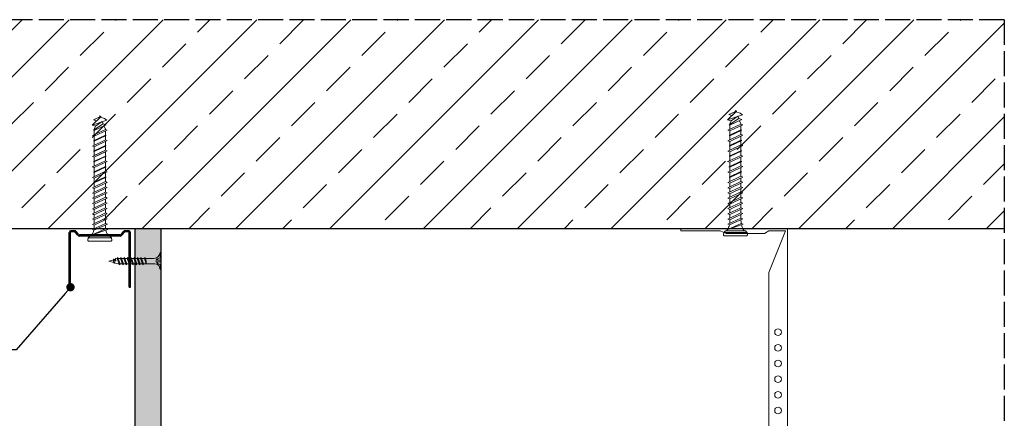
# Model space of a CAD drawing. Header units: millimetres. Extents: x 2264 to 5334, y 1259 to 2026.
# Tile 7 of 15: x 2783 to 3254, y 1835 to 2026. Entities that reach past the tile are written whole.
import ezdxf
from ezdxf import colors
from ezdxf.entities.mleader import LeaderData, LeaderLine
from ezdxf.math import Vec2, Vec3

# ---------------------------------------------------------------- set-up
doc = ezdxf.new("R2010")
doc.units = ezdxf.units.MM
doc.linetypes.add('ACAD_ISO02W100', pattern=[15, 12, -3])
for name, color, linetype, lineweight in [('_RIGIPS AKCESORIA', 7, 'Continuous', 18), ('_RIGIPS G-K', 7, 'Continuous', 25), ('_RIGIPS PROFIL', 7, 'Continuous', 18), ('PRZERYWANA', 7, 'ACAD_ISO02W100', 25)]:
    doc.layers.add(name, color=color, linetype=linetype, lineweight=lineweight)
doc.styles.get("Standard").update_dxf_attribs({"font": 'arial.ttf'})

# ---------------------------------------------------------------- blocks, each defined once
blk = doc.blocks.new('kolek beton 65')
at = {"layer": '_RIGIPS AKCESORIA'}
for p, q in [((-68.91, -931.37), (-69.76, -932.23)), ((-69.76, -932.23), (-69.76, -941.73)), ((-67.81, -931.28), (-68.91, -931.37)), ((-68.91, -942.59), (-68.91, -931.37)), ((-67.26, -942.18), (-67.26, -931.78)), ((-126.91, -936.37), (-127.26, -936.98)), ((-126.9, -936.83), (-127.26, -936.98)), ((-126.72, -937.2), (-127.26, -936.98)), ((-127.02, -936.57), (-125.7, -939.37)), ((-125.41, -940.08), (-126.91, -936.37)), ((-126.69, -936.74), (-126.75, -936.77)), ((-125.96, -934.72), (-126.69, -936.74)), ((-126.69, -936.74), (-122.91, -940.73)), ((-125.3, -933.58), (-125.96, -934.72)), ((-122.91, -940.73), (-125.3, -933.58)), ((-123.47, -935.41), (-124.54, -935.85)), ((-122.3, -939.04), (-124.54, -935.85)), ((-122.93, -933.94), (-123.47, -935.41)), ((-123.47, -935.41), (-120.37, -939.96)), ((-120.25, -939.63), (-122.93, -933.94)), ((-120.86, -934.33), (-122.44, -934.98)), ((-120.81, -934.33), (-120.86, -934.33)), ((-120.48, -933.42), (-120.81, -934.33)), ((-117.85, -940.54), (-120.81, -934.33)), ((-117.51, -939.63), (-120.48, -933.42)), ((-118.08, -934.33), (-120.05, -934.33)), ((-117.93, -933.94), (-118.08, -934.33)), ((-118.08, -934.33), (-115.39, -940.02)), ((-115.25, -939.63), (-117.93, -933.94)), ((-115.81, -934.33), (-117.73, -934.33)), ((-115.48, -933.42), (-115.81, -934.33)), ((-112.85, -940.54), (-115.81, -934.33)), ((-112.51, -939.63), (-115.48, -933.42)), ((-113.08, -934.33), (-115.05, -934.33)), ((-112.93, -933.94), (-113.08, -934.33)), ((-113.08, -934.33), (-110.39, -940.02)), ((-110.25, -939.63), (-112.93, -933.94)), ((-110.81, -934.33), (-112.73, -934.33)), ((-110.48, -933.42), (-110.81, -934.33)), ((-110.48, -933.42), (-110.81, -934.33)), ((-108.28, -939.63), (-110.81, -934.33)), ((-107.85, -940.54), (-110.81, -934.33)), ((-107.51, -939.63), (-110.48, -933.42)), ((-108.08, -934.33), (-110.05, -934.33)), ((-107.51, -939.63), (-110.05, -934.33)), ((-107.93, -933.94), (-108.08, -934.33)), ((-108.08, -934.33), (-105.39, -940.02)), ((-105.25, -939.63), (-107.93, -933.94)), ((-105.81, -934.33), (-107.73, -934.33)), ((-105.48, -933.42), (-105.81, -934.33)), ((-102.85, -940.54), (-105.81, -934.33)), ((-102.51, -939.63), (-105.48, -933.42)), ((-103.08, -934.33), (-105.05, -934.33)), ((-102.93, -933.94), (-103.08, -934.33)), ((-103.08, -934.33), (-100.39, -940.02)), ((-100.25, -939.63), (-102.93, -933.94)), ((-100.81, -934.33), (-102.73, -934.33)), ((-100.48, -933.42), (-100.81, -934.33)), ((-97.85, -940.54), (-100.81, -934.33)), ((-97.51, -939.63), (-100.48, -933.42)), ((-98.08, -934.33), (-100.05, -934.33)), ((-97.93, -933.94), (-98.08, -934.33)), ((-98.08, -934.33), (-95.39, -940.02)), ((-95.25, -939.63), (-97.93, -933.94)), ((-95.81, -934.33), (-97.73, -934.33)), ((-95.48, -933.42), (-95.81, -934.33)), ((-92.85, -940.54), (-95.81, -934.33)), ((-92.51, -939.63), (-95.48, -933.42)), ((-93.31, -934.33), (-95.05, -934.33)), ((-92.98, -933.42), (-93.31, -934.33)), ((-90.35, -940.54), (-93.31, -934.33)), ((-90.01, -939.63), (-92.98, -933.42)), ((-90.81, -934.33), (-92.55, -934.33)), ((-90.48, -933.42), (-90.81, -934.33)), ((-87.85, -940.54), (-90.81, -934.33)), ((-87.51, -939.63), (-90.48, -933.42)), ((-88.31, -934.33), (-90.05, -934.33)), ((-87.98, -933.42), (-88.31, -934.33)), ((-85.35, -940.54), (-88.31, -934.33)), ((-85.01, -939.63), (-87.98, -933.42)), ((-85.81, -934.33), (-87.55, -934.33)), ((-85.48, -933.42), (-85.81, -934.33)), ((-82.85, -940.54), (-85.81, -934.33)), ((-82.51, -939.63), (-85.48, -933.42)), ((-83.31, -934.33), (-85.05, -934.33)), ((-82.98, -933.42), (-83.31, -934.33)), ((-80.35, -940.54), (-83.31, -934.33)), ((-80.01, -939.63), (-82.98, -933.42)), ((-80.81, -934.33), (-82.55, -934.33)), ((-80.48, -933.42), (-80.81, -934.33)), ((-77.85, -940.54), (-80.81, -934.33)), ((-77.51, -939.63), (-80.48, -933.42)), ((-80.05, -934.33), (-78.31, -934.33)), ((-77.98, -933.42), (-78.31, -934.33)), ((-75.35, -940.54), (-78.31, -934.33)), ((-75.01, -939.63), (-77.98, -933.42)), ((-75.81, -934.33), (-77.55, -934.33)), ((-75.47, -933.37), (-75.81, -934.33)), ((-72.85, -940.54), (-75.81, -934.33)), ((-75.47, -933.37), (-72.61, -939.89)), ((-72.91, -933.23), (-73.27, -934.2)), ((-73.27, -934.2), (-70.43, -940.67)), ((-70.43, -940.67), (-72.91, -933.23)), ((-124.89, -938.64), (-125.41, -940.08)), ((-122.3, -939.04), (-122.91, -940.73)), ((-120.86, -939.63), (-122.3, -939.04)), ((-120.6, -939.63), (-120.86, -939.63)), ((-120.25, -939.63), (-120.37, -939.96)), ((-118.28, -939.63), (-120.25, -939.63)), ((-117.51, -939.63), (-117.85, -940.54)), ((-115.58, -939.63), (-117.51, -939.63)), ((-115.25, -939.63), (-115.39, -940.02)), ((-113.28, -939.63), (-115.25, -939.63)), ((-112.51, -939.63), (-112.85, -940.54)), ((-110.6, -939.63), (-112.51, -939.63)), ((-110.25, -939.63), (-110.39, -940.02)), ((-108.28, -939.63), (-110.25, -939.63)), ((-107.51, -939.63), (-107.85, -940.54)), ((-107.51, -939.63), (-107.85, -940.54)), ((-105.6, -939.63), (-107.51, -939.63)), ((-105.25, -939.63), (-105.39, -940.02)), ((-103.28, -939.63), (-105.25, -939.63)), ((-102.51, -939.63), (-102.91, -940.73)), ((-100.6, -939.63), (-102.51, -939.63)), ((-100.25, -939.63), (-100.41, -940.08)), ((-98.28, -939.63), (-100.25, -939.63)), ((-97.51, -939.63), (-97.85, -940.54)), ((-95.6, -939.63), (-97.51, -939.63)), ((-95.25, -939.63), (-95.39, -940.02)), ((-93.28, -939.63), (-95.25, -939.63)), ((-92.51, -939.63), (-92.85, -940.54)), ((-90.78, -939.63), (-92.51, -939.63)), ((-90.01, -939.63), (-90.35, -940.54)), ((-88.28, -939.63), (-90.01, -939.63)), ((-87.51, -939.63), (-87.85, -940.54)), ((-85.78, -939.63), (-87.51, -939.63)), ((-85.01, -939.63), (-85.35, -940.54)), ((-83.28, -939.63), (-85.01, -939.63)), ((-82.51, -939.63), (-82.85, -940.54)), ((-80.78, -939.63), (-82.51, -939.63)), ((-80.01, -939.63), (-80.35, -940.54)), ((-78.28, -939.63), (-80.01, -939.63)), ((-77.51, -939.63), (-77.85, -940.54)), ((-77.51, -939.63), (-75.78, -939.63)), ((-75.01, -939.63), (-75.35, -940.54)), ((-72.61, -939.89), (-72.85, -940.54)), ((-68.91, -942.59), (-69.76, -941.73)), ((-67.81, -942.68), (-68.91, -942.59))]:
    blk.add_line(p, q, dxfattribs=at)
for centre, radius, start, end in [((-70.76, -932.33), 1, 297.387, 0.1192), ((-67.76, -931.78), 0.5, 0, 95), ((-74.88, -924.33), 10, 269.0428, 279.2887), ((-74.88, -924.33), 10, 282.9916, 297.2521), ((-74.88, -949.63), 10, 80.5289, 90.7633), ((-74.88, -949.63), 10, 62.7479, 76.8682), ((-70.76, -941.63), 1, 359.8807, 62.6128), ((-67.76, -942.18), 0.5, 265, 360)]:
    blk.add_arc(centre, radius, start, end, dxfattribs=at)
blk = doc.blocks.new('UD 30 ULTRASTIL')
h = blk.add_hatch()
h.set_pattern_fill('ANSI31', color=256, scale=0.3, style=0)
h.paths.add_polyline_path([(684.71, 712.9), (658.51, 712.9, 0.414214), (657.71, 712.1), (657.71, 710.25, 0.236068), (658.03, 709.61), (659.39, 708.59, -0.236068), (659.71, 707.95), (659.71, 688.65, -0.236068), (659.39, 688.01), (658.03, 686.99, 0.236068), (657.71, 686.35), (657.71, 684.5, 0.414214), (658.51, 683.7), (684.71, 683.7), (684.71, 684.25), (658.51, 684.25, -0.414214), (658.26, 684.5), (658.26, 686.35, -0.236068), (658.36, 686.55), (659.72, 687.57, 0.236068), (660.26, 688.65), (660.26, 707.95, 0.236068), (659.72, 709.03), (658.36, 710.05, -0.236068), (658.26, 710.25), (658.26, 712.1, -0.414214), (658.51, 712.35), (684.71, 712.35)])
for p, q in [((657.71, 712.1), (657.71, 710.25)), ((658.26, 712.1), (658.26, 710.25)), ((684.71, 712.9), (658.51, 712.9)), ((684.71, 712.35), (658.51, 712.35)), ((684.71, 712.35), (684.71, 712.9)), ((659.39, 708.59), (658.03, 709.61)), ((659.72, 709.03), (658.36, 710.05)), ((659.71, 707.95), (659.71, 688.65)), ((660.26, 707.95), (660.26, 688.65)), ((659.39, 688.01), (658.03, 686.99)), ((657.71, 686.35), (657.71, 684.5)), ((658.26, 686.35), (658.26, 684.5)), ((659.72, 687.57), (658.36, 686.55)), ((684.71, 684.25), (658.51, 684.25)), ((684.71, 683.7), (658.51, 683.7)), ((684.71, 683.7), (684.71, 684.25))]:
    blk.add_line(p, q)
for centre, radius, start, end in [((658.51, 712.1), 0.8, 90, 180), ((658.51, 712.1), 0.25, 90, 180), ((658.51, 710.25), 0.8, 180, 233.1301), ((658.51, 710.25), 0.25, 180, 233.1301), ((658.91, 707.95), 0.8, 0, 53.1301), ((658.91, 707.95), 1.35, 0, 53.1301), ((658.91, 688.65), 0.8, 306.8699, 0), ((658.91, 688.65), 1.35, 306.8699, 0), ((658.51, 686.35), 0.8, 126.8699, 180), ((658.51, 684.5), 0.8, 180, 270), ((658.51, 686.35), 0.25, 126.8699, 180), ((658.51, 684.5), 0.25, 180, 270)]:
    blk.add_arc(centre, radius, start, end)
blk = doc.blocks.new('TN 25')
at = {"layer": '_RIGIPS AKCESORIA'}
for p, q in [((0, -0.84), (0, 7.16)), ((0, 7.16), (0.46, 7.16)), ((0.46, 4.78), (0, 4.78)), ((0.46, 7.16), (0.46, 4.78)), ((8.47, 4.46), (8.79, 5)), ((8.79, 5), (9.93, 2.01)), ((10.1, 4.46), (10.41, 5)), ((10.41, 5), (11.56, 2.01)), ((11.67, 4.46), (11.99, 5)), ((11.99, 5), (13.14, 2.01)), ((13.21, 4.46), (13.52, 5)), ((13.52, 5), (14.67, 2.01)), ((14.8, 4.46), (15.12, 5)), ((15.12, 5), (16.26, 2.01)), ((16.42, 4.46), (16.73, 5)), ((16.73, 5), (17.88, 2.01)), ((17.99, 4.46), (18.31, 5)), ((18.31, 5), (19.45, 2.01)), ((19.68, 4.46), (20, 5)), ((20, 5), (21.14, 2.01)), ((0, 3.5), (1.77, 3.5)), ((0, 2.83), (1.77, 2.83)), ((0.46, 1.64), (0, 1.64)), ((0.46, -0.84), (0.46, 1.64)), ((1.77, 3.5), (1.77, 4.2)), ((1.77, 2.83), (1.77, 2.18)), ((3.02, 4.46), (8.47, 4.46)), ((7.49, 2.01), (3.55, 2.01)), ((7.12, 4.46), (7.12, 3.18)), ((8.03, 2.01), (7.12, 4.46)), ((7.12, 3.18), (7.65, 1.53)), ((7.65, 1.53), (8.03, 2.01)), ((9.41, 2.01), (8.03, 2.01)), ((9.61, 1.51), (8.47, 4.46)), ((9, 4.46), (10.1, 4.46)), ((9.93, 2.01), (9.61, 1.51)), ((11.04, 2.01), (9.93, 2.01)), ((11.23, 1.51), (10.1, 4.46)), ((10.62, 4.46), (11.67, 4.46)), ((11.56, 2.01), (11.23, 1.51)), ((12.61, 2.01), (11.56, 2.01)), ((12.81, 1.51), (11.67, 4.46)), ((12.2, 4.46), (13.21, 4.46)), ((13.14, 2.01), (12.81, 1.51)), ((14.15, 2.01), (13.14, 2.01)), ((14.34, 1.51), (13.21, 4.46)), ((13.73, 4.46), (14.8, 4.46)), ((14.67, 2.01), (14.34, 1.51)), ((15.74, 2.01), (14.67, 2.01)), ((15.94, 1.51), (14.8, 4.46)), ((15.33, 4.46), (16.42, 4.46)), ((16.26, 2.01), (15.94, 1.51)), ((17.36, 2.01), (16.26, 2.01)), ((17.55, 1.51), (16.42, 4.46)), ((16.94, 4.46), (17.99, 4.46)), ((17.88, 2.01), (17.55, 1.51)), ((18.93, 2.01), (17.88, 2.01)), ((19.13, 1.51), (17.99, 4.46)), ((18.52, 4.46), (19.68, 4.46)), ((19.45, 2.01), (19.13, 1.51)), ((19.45, 2.01), (20.62, 2.01)), ((20.82, 1.51), (19.68, 4.46)), ((20.21, 4.46), (20.7, 4.46)), ((20.7, 4.46), (22.28, 3.98)), ((21.14, 2.01), (20.82, 1.51)), ((21.14, 2.01), (21.81, 2.12)), ((21.85, 1.83), (21.67, 3.28)), ((21.67, 3.28), (22.14, 2.4)), ((22.14, 2.4), (21.85, 1.83)), ((22.7, 2.36), (22.14, 2.4)), ((22.28, 3.98), (22.56, 4.37)), ((22.7, 2.36), (22.28, 3.98)), ((22.56, 4.37), (23.03, 2.71)), ((23.03, 2.71), (22.7, 2.36)), ((22.71, 3.85), (25, 3.24)), ((25, 3.24), (23.03, 2.71)), ((0, -0.84), (0.46, -0.84))]:
    blk.add_line(p, q, dxfattribs=at)
for centre, major_axis, ratio, start_param, end_param in [((3.09, 7.67), (0.17, 3.2), 0.826134, 1.773653, 3.180586), ((-0.04, 0.9), (0, 3.93), 0.848176, -0.720942, -0.151112), ((3.37, -1.57), (0.28, 3.57), 0.832181, 0.035984, 1.430787), ((-2.73, 15.91), (0, 14.76), 0.848176, 3.399396, 3.475072), ((0.59, 4.62), (0, 2.81), 0.848176, 3.475072, 3.862535), ((1.66, 3.18), (0, 0.895), 0.848176, -1.552777, -0.720942), ((1.66, 3.18), (0, 0.895), 0.848176, 3.862535, 4.730408)]:
    blk.add_ellipse(centre, major_axis=major_axis, ratio=ratio, start_param=start_param, end_param=end_param, dxfattribs=at)
blk = doc.blocks.new('_Dot')
at = {"color": 0, "linetype": 'ByBlock', "lineweight": -2}
blk.add_line((-0.5, 0), (-1, 0), dxfattribs=at)
at = {"color": 0, "linetype": 'ByBlock', "const_width": 0.5}
blk.add_lwpolyline([(-0.25, 0, 1), (0.25, 0, 1)], format="xyb", close=True, dxfattribs=at)

msp = doc.modelspace()

# ---------------------------------------------------------------- hatches: boundary and pattern name
at = {"layer": '_RIGIPS G-K'}
h = msp.add_hatch(dxfattribs=at)
h.set_pattern_fill('ANSI33', color=256, scale=5)
h.set_pattern_definition([(45, (0, -421.45), (-22.45064, 22.45064), []), (45, (22.45, -421.45), (-22.45064, 22.45064), [15.875, -7.9375])])
h.paths.add_polyline_path([(3254.072, 2025.994), (2263.899, 2025.994), (2263.899, 1925.994), (3254.072, 1925.994)])
h = msp.add_hatch(dxfattribs=at)
h.set_pattern_fill('DOTS', color=256, scale=2, angle=-135, style=0)
h.set_pattern_definition([(225, (1312.156, 4343.1892), (1.122532, -3.367596), [0, -3.175])])
h.paths.add_polyline_path([(2850.65, 1925.994), (2838.15, 1925.994), (2838.15, 1525.994), (2850.65, 1525.994)])

# ---------------------------------------------------------------- linework, layer by layer
msp.add_line((3254.072, 1925.994), (2263.899, 1925.994))
at = {"layer": '_RIGIPS AKCESORIA', "linetype": 'Continuous'}
msp.add_line((3099.342, 1925.994), (3150.342, 1925.994), dxfattribs=at)
at = {"layer": '_RIGIPS AKCESORIA'}
for p, q in [((3099.342, 1924.994), (3099.342, 1925.994)), ((3118.182, 1924.994), (3099.342, 1924.994)), ((3121.06, 1923.694), (3118.182, 1924.994)), ((3139.317, 1923.694), (3121.06, 1923.694)), ((3139.317, 1923.694), (3141.342, 1924.994)), ((3149.342, 1924.994), (3141.342, 1924.994)), ((3149.342, 1924.994), (3141.342, 1905.089)), ((3150.342, 1712.967), (3150.342, 1925.994)), ((3141.342, 1717.967), (3141.342, 1905.089))]:
    msp.add_line(p, q, dxfattribs=at)
for centre in [(3145.799, 1876.496), (3145.799, 1868.996), (3145.799, 1861.496), (3145.799, 1853.996), (3145.799, 1846.496), (3145.799, 1838.996)]:
    msp.add_circle(centre, 1.6, dxfattribs=at)
at = {"layer": '_RIGIPS G-K'}
for p, q in [((2838.15, 1525.994), (2838.15, 1925.994)), ((2850.65, 1525.994), (2850.65, 1925.994))]:
    msp.add_line(p, q, dxfattribs=at)
at = {"layer": 'PRZERYWANA'}
for q in [(2263.899, 2025.994), (3254.072, 1596.754)]:
    msp.add_line((3254.072, 2025.994), q, dxfattribs=at)

# ---------------------------------------------------------------- block references
at = {"rotation": 270}
msp.add_blockref('UD 30 ULTRASTIL', (2122.998, 2582.708), dxfattribs=at)
at = {"layer": '_RIGIPS AKCESORIA'}
for name, p, rotation in [('kolek beton 65', (3758.28, 1852.682), 270), ('kolek beton 65', (4062.402, 1855.232), 270), ('TN 25', (2850.65, 1913.691), 180)]:
    msp.add_blockref(name, p, dxfattribs=dict(at, rotation=rotation))

# ---------------------------------------------------------------- leaders
at = {"layer": '_RIGIPS PROFIL'}
ml = msp.add_multileader_mtext('Standard', dxfattribs=at)
ml.set_content('6', color=256)
ml.set_leader_properties()
ml.set_arrow_properties(name='DOT')
ml.build(insert=Vec2(0, 0))
ml.multileader.update_dxf_attribs({"dogleg_length": 15})
ctx = ml.context
ctx.base_point, ctx.char_height, ctx.landing_gap_size, ctx.plane_origin = Vec3(2750.302, 1867.969), 12, 4, Vec3(2807.25, 1897.994)
ctx.text_align_type = 2
notes = []
notes.append((ctx, [(0, (1, 1, 0), (2781.225, 1867.969), (-1, 0), 15, [(0, [(2807.25, 1897.994)], 0, [])])]))
ctx.mtext.insert, ctx.mtext.alignment, ctx.mtext.flow_direction = Vec3(2762.225, 1874.072), 3, 5
for ctx, leaders in notes:
    for number, flags, end, landing, length, lines in leaders:
        leader = LeaderData()
        leader.index, (leader.has_last_leader_line, leader.has_dogleg_vector, leader.attachment_direction) = number, flags
        leader.last_leader_point, leader.dogleg_vector, leader.dogleg_length = Vec3(end), Vec3(landing), length
        for number, points, colour, breaks in lines:
            line = LeaderLine()
            line.index, line.vertices, line.color, line.breaks = number, Vec3.list(points), colors.encode_raw_color(colour), breaks
            leader.lines.append(line)
        ctx.leaders.append(leader)

doc.saveas('drawing.dxf')
